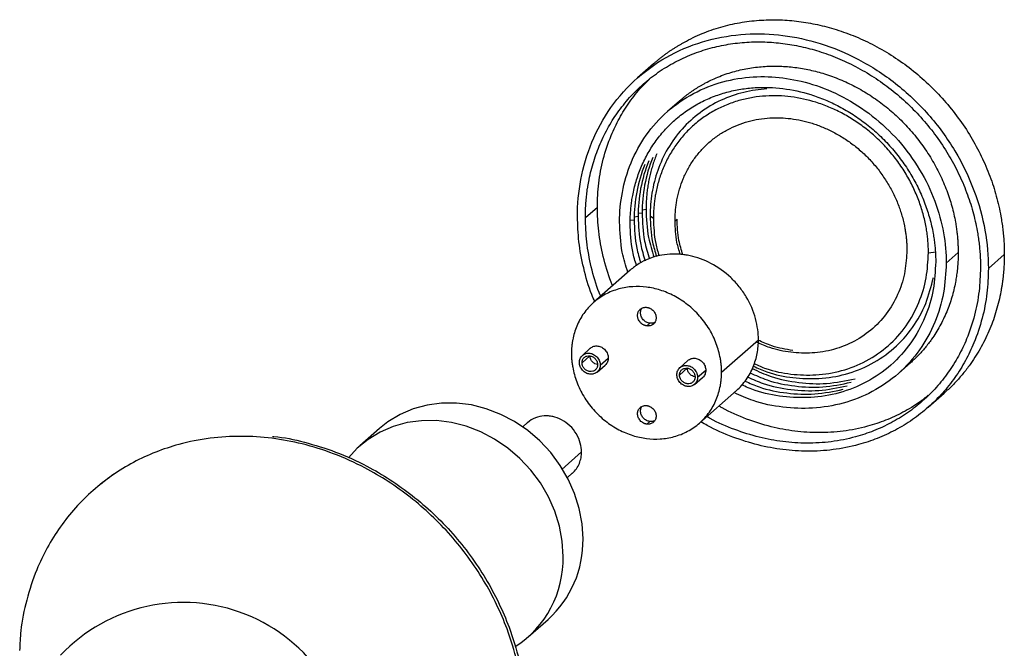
# Paper-space layout '_Dimétrica' of a CAD drawing. Header units: millimetres. Extents: x -2973 to -2597, y -293 to 49.
# Tile 3 of 3: x -2772 to -2597, y -62 to 49. Entities that reach past the tile are written whole.
import ezdxf

# ---------------------------------------------------------------- set-up
doc = ezdxf.new("R2010")
doc.units = ezdxf.units.MM

psp = doc.layouts.new('_Dimétrica')

# ---------------------------------------------------------------- linework, layer by layer
at = {"color": 7, "linetype": 'Continuous', "lineweight": 25}
for p, q in [((-2659.46, 41.45), (-2662.3, 38.96)), ((-2654.88, 34.83), (-2657, 32.96)), ((-2671.58, 14.13), (-2669.45, 16)), ((-2660.07, 14.47), (-2659.49, 14.04)), ((-2655.65, 13.56), (-2655.3, 13.87)), ((-2610.66, 7.89), (-2609.37, 8.08)), ((-2607.5, 6.05), (-2605.38, 7.93)), ((-2600.02, 5.11), (-2597.19, 7.61)), ((-2663.6, 4.81), (-2670.14, -0.97)), ((-2660.13, -4.63), (-2660.66, -5.1)), ((-2647.39, -13.33), (-2640.85, -7.56)), ((-2672.16, -11.63), (-2670.77, -10.39)), ((-2670.71, -9.08), (-2672.11, -10.35)), ((-2669.5, -13.3), (-2668.06, -12.08)), ((-2668.94, -12.04), (-2667.5, -10.8)), ((-2653.4, -11.26), (-2654.8, -12.53)), ((-2616, -13.54), (-2613.87, -11.67)), ((-2654.86, -13.82), (-2653.46, -12.57)), ((-2651.64, -14.22), (-2650.19, -12.98)), ((-2652.2, -15.48), (-2650.76, -14.26)), ((-2651.29, -22.34), (-2644.75, -16.57)), ((-2610.7, -19.54), (-2607.87, -17.05)), ((-2681.83, -22.27), (-2682.69, -23.03)), ((-2660.13, -22.08), (-2660.66, -22.54)), ((-2708.1, -23.29), (-2711.64, -26.41)), ((-2674.76, -32.03), (-2673.9, -31.27)), ((-2758.63, -34), (-2758.98, -34.31)), ((-2681.73, -60.33), (-2678.19, -57.21))]:
    psp.add_line(p, q, dxfattribs=at)
at = {"color": 8, "linetype": 'Continuous', "lineweight": 25}
for p, q in [((-2662.87, 14.27), (-2662.21, 14.37)), ((-2662.16, 14.9), (-2661.5, 15)), ((-2661.46, 15.52), (-2660.8, 15.62)), ((-2663.58, 13.65), (-2662.92, 13.75)), ((-2675.76, -30.58), (-2672.25, -27.48))]:
    psp.add_line(p, q, dxfattribs=at)
at = {"color": 7, "linetype": 'Continuous', "lineweight": 25, "flags": 128}
for points in [[(-2671.99, -42.92), (-2672.16, -40.22), (-2672.66, -37.53), (-2673.48, -34.88), (-2674.61, -32.32), (-2676.03, -29.88), (-2677.73, -27.6), (-2679.66, -25.52), (-2681.81, -23.68), (-2684.14, -22.1), (-2686.61, -20.8), (-2689.18, -19.81), (-2691.82, -19.14), (-2694.47, -18.81), (-2697.11, -18.81), (-2699.68, -19.15), (-2702.15, -19.83), (-2704.48, -20.82), (-2706.63, -22.13), (-2708.1, -23.29)], [(-2675.53, -46.03), (-2675.7, -43.34), (-2676.19, -40.65), (-2677.02, -38), (-2678.15, -35.43), (-2679.57, -32.99), (-2681.26, -30.72), (-2683.2, -28.64), (-2685.35, -26.8), (-2687.68, -25.21), (-2690.15, -23.92), (-2692.72, -22.93), (-2695.35, -22.26), (-2698.01, -21.92), (-2700.65, -21.93), (-2703.22, -22.27), (-2705.69, -22.94), (-2708.02, -23.94), (-2710.17, -25.24), (-2712.1, -26.83), (-2713.65, -28.51)]]:
    psp.add_lwpolyline(points, dxfattribs=at)
at = {"color": 7, "linetype": 'Continuous', "lineweight": 25}
for centre, radius, start, end in [((-2690.88, -43.22), 18.89, 312.2118, 0.9239), ((-2694.06, -46.46), 18.54, 302.7997, 1.3214), ((-2742.98, -84.2), 30, 0, 136.581)]:
    psp.add_arc(centre, radius, start, end, dxfattribs=at)
for points, knots in [([(-2659.47, 41.45), (-2659.33, 41.57), (-2659.05, 41.81), (-2658.63, 42.16), (-2658.21, 42.51), (-2657.78, 42.84), (-2657.34, 43.17), (-2656.9, 43.49), (-2656.45, 43.8), (-2655.99, 44.1), (-2655.53, 44.39), (-2655.07, 44.68), (-2654.59, 44.96), (-2654.12, 45.23), (-2652.77, 45.96), (-2650.48, 47.03), (-2647.17, 48.13), (-2643.77, 48.87), (-2640.38, 49.25), (-2637.01, 49.29), (-2633.67, 49.02), (-2630.33, 48.45), (-2626.96, 47.55), (-2623.57, 46.32), (-2620.17, 44.73), (-2616.86, 42.79), (-2613.65, 40.5), (-2610.63, 37.89), (-2607.83, 34.99), (-2605.3, 31.85), (-2603.1, 28.53), (-2601.22, 25.06), (-2599.71, 21.53), (-2598.55, 17.96), (-2597.93, 15.19), (-2597.61, 13.24), (-2597.45, 12.11), (-2597.33, 10.98), (-2597.25, 9.86), (-2597.2, 8.73), (-2597.19, 7.98), (-2597.19, 7.61)], [0, 0, 0, 0, 0.0067583, 0.0135072, 0.0202485, 0.0269839, 0.033715, 0.0404436, 0.0471713, 0.0538999, 0.0606311, 0.0673666, 0.0741081, 0.0808573, 0.0876158, 0.130492, 0.173369, 0.2145296, 0.2556911, 0.2945204, 0.3333506, 0.37218, 0.4110101, 0.4521707, 0.4933322, 0.5362083, 0.5790854, 0.6228738, 0.6666633, 0.7104517, 0.7542411, 0.7971172, 0.8399943, 0.8811549, 0.9223164, 0.9352836, 0.9482268, 0.961158, 0.9740891, 0.9870325, 1, 1, 1, 1]), ([(-2672.98, 14.3), (-2672.98, 16.47), (-2672.79, 18.69), (-2671.95, 23.14), (-2671.31, 25.37), (-2669.53, 29.67), (-2668.4, 31.75), (-2665.67, 35.61), (-2664.07, 37.39), (-2660.51, 40.53), (-2658.55, 41.89), (-2654.38, 44.11), (-2652.17, 44.97), (-2647.68, 46.2), (-2645.39, 46.56), (-2640.88, 46.84), (-2638.65, 46.75), (-2634.35, 46.21), (-2632.12, 45.73), (-2627.6, 44.32), (-2625.31, 43.38), (-2620.82, 41.03), (-2618.62, 39.61), (-2614.45, 36.33), (-2612.48, 34.48), (-2608.92, 30.44), (-2607.33, 28.26), (-2604.6, 23.71), (-2603.47, 21.34), (-2601.69, 16.59), (-2601.04, 14.21), (-2600.21, 9.55), (-2600.02, 7.28), (-2600.02, 5.11)], [0, 0, 0, 0, 0.0625, 0.0625, 0.125, 0.125, 0.1875, 0.1875, 0.25, 0.25, 0.3125, 0.3125, 0.375, 0.375, 0.4375, 0.4375, 0.5, 0.5, 0.5625, 0.5625, 0.625, 0.625, 0.6875, 0.6875, 0.75, 0.75, 0.8125, 0.8125, 0.875, 0.875, 0.9375, 0.9375, 1, 1, 1, 1]), ([(-2671.58, 14.13), (-2671.58, 14.32), (-2671.57, 14.72), (-2671.56, 15.3), (-2671.53, 15.89), (-2671.5, 16.47), (-2671.46, 17.05), (-2671.4, 17.63), (-2671.34, 18.2), (-2671.27, 18.78), (-2671.19, 19.35), (-2671.09, 19.92), (-2670.83, 21.4), (-2670.26, 23.75), (-2669.15, 26.9), (-2667.7, 29.93), (-2665.9, 32.81), (-2663.77, 35.48), (-2661.35, 37.88), (-2658.66, 39.99), (-2655.75, 41.76), (-2652.66, 43.19), (-2649.47, 44.25), (-2646.21, 44.96), (-2642.95, 45.33), (-2639.71, 45.37), (-2636.5, 45.11), (-2633.29, 44.56), (-2630.04, 43.7), (-2626.79, 42.52), (-2623.52, 40.98), (-2620.33, 39.12), (-2617.25, 36.91), (-2614.34, 34.41), (-2611.65, 31.62), (-2609.22, 28.6), (-2607.1, 25.41), (-2605.3, 22.07), (-2603.85, 18.67), (-2602.73, 15.24), (-2602.13, 12.58), (-2601.82, 10.71), (-2601.67, 9.62), (-2601.56, 8.54), (-2601.48, 7.45), (-2601.43, 6.37), (-2601.42, 5.65), (-2601.42, 5.29)], [0, 0, 0, 0, 0.005308, 0.010609, 0.015905, 0.021198, 0.026488, 0.031777, 0.037068, 0.04236, 0.047656, 0.052958, 0.058266, 0.089137, 0.120009, 0.152167, 0.184325, 0.217167, 0.25001, 0.282852, 0.315695, 0.347853, 0.380012, 0.410883, 0.441755, 0.470877, 0.500001, 0.529123, 0.558247, 0.589118, 0.61999, 0.652148, 0.684306, 0.717148, 0.749991, 0.782833, 0.815676, 0.847834, 0.879993, 0.910864, 0.941736, 0.951462, 0.961169, 0.970868, 0.980566, 0.990274, 1, 1, 1, 1]), ([(-2654.88, 34.83), (-2654.75, 34.94), (-2654.49, 35.17), (-2654.1, 35.49), (-2653.7, 35.81), (-2653.29, 36.12), (-2652.87, 36.42), (-2652.45, 36.71), (-2652.02, 37), (-2651.59, 37.27), (-2651.15, 37.54), (-2650.7, 37.79), (-2649.58, 38.4), (-2647.74, 39.26), (-2645.1, 40.14), (-2642.4, 40.72), (-2639.71, 41.02), (-2637.03, 41.06), (-2634.38, 40.85), (-2631.72, 40.39), (-2629.04, 39.68), (-2626.35, 38.7), (-2623.65, 37.43), (-2621.01, 35.89), (-2618.46, 34.07), (-2616.06, 32), (-2613.84, 29.69), (-2611.83, 27.2), (-2610.08, 24.56), (-2608.58, 21.8), (-2607.39, 18.99), (-2606.46, 16.15), (-2605.97, 13.96), (-2605.71, 12.41), (-2605.59, 11.51), (-2605.5, 10.61), (-2605.43, 9.71), (-2605.39, 8.82), (-2605.38, 8.22), (-2605.38, 7.93)], [0, 0, 0, 0, 0.007986, 0.015959, 0.023923, 0.031879, 0.039832, 0.047783, 0.055735, 0.063692, 0.071656, 0.079629, 0.087616, 0.130492, 0.173369, 0.214529, 0.255691, 0.29452, 0.33335, 0.37218, 0.41101, 0.45217, 0.493332, 0.536208, 0.579085, 0.622874, 0.666663, 0.710451, 0.754241, 0.797117, 0.839994, 0.881155, 0.922316, 0.935284, 0.948227, 0.961158, 0.974089, 0.987032, 1, 1, 1, 1]), ([(-2669.45, 16), (-2669.41, 17.41), (-2669.3, 20.31), (-2668.47, 24.58), (-2667.19, 28.43), (-2665.58, 31.8), (-2663.77, 34.67), (-2661.97, 37), (-2660.67, 38.24), (-2660.19, 38.71)], [0, 0, 0, 0, 0.162473, 0.3319881, 0.5075913, 0.6426038, 0.7797481, 0.9183513, 1, 1, 1, 1]), ([(-2665.5, 13.36), (-2665.5, 15.08), (-2665.34, 16.85), (-2664.68, 20.39), (-2664.17, 22.15), (-2662.75, 25.57), (-2661.85, 27.23), (-2659.69, 30.29), (-2658.42, 31.71), (-2655.59, 34.21), (-2654.02, 35.29), (-2650.71, 37.05), (-2648.96, 37.74), (-2645.39, 38.72), (-2643.57, 39), (-2639.98, 39.22), (-2638.21, 39.15), (-2634.79, 38.72), (-2633.02, 38.34), (-2629.43, 37.22), (-2627.61, 36.48), (-2624.04, 34.6), (-2622.29, 33.47), (-2618.97, 30.87), (-2617.41, 29.4), (-2614.58, 26.19), (-2613.31, 24.45), (-2611.14, 20.84), (-2610.24, 18.96), (-2608.83, 15.18), (-2608.32, 13.29), (-2607.65, 9.58), (-2607.5, 7.78), (-2607.5, 6.05)], [0, 0, 0, 0, 0.0625, 0.0625, 0.125, 0.125, 0.1875, 0.1875, 0.25, 0.25, 0.3125, 0.3125, 0.375, 0.375, 0.4375, 0.4375, 0.5, 0.5, 0.5625, 0.5625, 0.625, 0.625, 0.6875, 0.6875, 0.75, 0.75, 0.8125, 0.8125, 0.875, 0.875, 0.9375, 0.9375, 1, 1, 1, 1]), ([(-2663.63, 13.13), (-2663.62, 13.29), (-2663.62, 13.63), (-2663.61, 14.13), (-2663.59, 14.62), (-2663.55, 15.12), (-2663.51, 15.61), (-2663.46, 16.1), (-2663.4, 16.59), (-2663.34, 17.08), (-2663.26, 17.56), (-2663.05, 18.73), (-2662.61, 20.57), (-2661.75, 23), (-2660.63, 25.35), (-2659.23, 27.58), (-2657.59, 29.64), (-2655.71, 31.5), (-2653.63, 33.13), (-2651.38, 34.5), (-2649, 35.6), (-2646.53, 36.42), (-2644.01, 36.97), (-2640.69, 37.34), (-2636.5, 37.2), (-2632.31, 36.29), (-2628.99, 35.08), (-2626.46, 33.89), (-2624, 32.45), (-2621.61, 30.75), (-2619.36, 28.81), (-2617.28, 26.65), (-2615.4, 24.32), (-2613.76, 21.85), (-2612.37, 19.27), (-2611.25, 16.64), (-2610.39, 13.99), (-2609.91, 11.88), (-2609.65, 10.31), (-2609.53, 9.31), (-2609.44, 8.3), (-2609.38, 7.29), (-2609.37, 6.62), (-2609.37, 6.29)], [0, 0, 0, 0, 0.005839, 0.01167, 0.017495, 0.023317, 0.029136, 0.034956, 0.040777, 0.046602, 0.052434, 0.058273, 0.089148, 0.120023, 0.152185, 0.184348, 0.217194, 0.250041, 0.282887, 0.315734, 0.347896, 0.380058, 0.410933, 0.441809, 0.500001, 0.558193, 0.589068, 0.619944, 0.652106, 0.684268, 0.717114, 0.749961, 0.782808, 0.815655, 0.847816, 0.879979, 0.910854, 0.94173, 0.953399, 0.965045, 0.976684, 0.98833, 1, 1, 1, 1]), ([(-2639.33, 36.98), (-2640.7, 36.9), (-2642.09, 36.7), (-2644.83, 36.03), (-2646.19, 35.56), (-2648.79, 34.36), (-2650.04, 33.62), (-2652.36, 31.91), (-2653.44, 30.94), (-2655.36, 28.79), (-2656.21, 27.62), (-2657.66, 25.15), (-2658.25, 23.85), (-2659.19, 21.2), (-2659.53, 19.84), (-2659.97, 17.14), (-2660.07, 15.79), (-2660.07, 14.47)], [0, 0, 0, 0, 0.125, 0.125, 0.25, 0.25, 0.375, 0.375, 0.5, 0.5, 0.625, 0.625, 0.75, 0.75, 0.875, 0.875, 1, 1, 1, 1]), ([(-2610.66, 7.89), (-2610.66, 8.06), (-2610.66, 8.39), (-2610.68, 8.89), (-2610.7, 9.4), (-2610.74, 9.9), (-2610.78, 10.4), (-2610.84, 10.91), (-2610.9, 11.41), (-2610.98, 11.92), (-2611.17, 13.05), (-2611.57, 14.82), (-2612.35, 17.21), (-2613.36, 19.57), (-2614.61, 21.89), (-2616.09, 24.12), (-2617.78, 26.22), (-2619.65, 28.16), (-2621.67, 29.9), (-2623.82, 31.44), (-2626.04, 32.73), (-2628.31, 33.8), (-2631.3, 34.89), (-2635.07, 35.71), (-2638.84, 35.84), (-2641.83, 35.5), (-2644.1, 35.01), (-2646.32, 34.27), (-2648.47, 33.28), (-2650.49, 32.04), (-2652.37, 30.58), (-2654.06, 28.9), (-2655.53, 27.05), (-2656.79, 25.04), (-2657.8, 22.93), (-2658.57, 20.74), (-2659, 18.95), (-2659.23, 17.6), (-2659.34, 16.72), (-2659.43, 15.84), (-2659.48, 14.94), (-2659.48, 14.34), (-2659.49, 14.04)], [0, 0, 0, 0, 0.0064872, 0.012965, 0.0194361, 0.0259032, 0.032369, 0.0388361, 0.0453073, 0.0517853, 0.0582726, 0.0891474, 0.1200233, 0.152185, 0.1843477, 0.2171937, 0.2500408, 0.2828868, 0.3157339, 0.3478956, 0.3800584, 0.4109332, 0.4418091, 0.5000011, 0.5581932, 0.589068, 0.6199439, 0.6521056, 0.6842683, 0.7171143, 0.7499614, 0.7828074, 0.8156545, 0.8478162, 0.879979, 0.9108538, 0.9417296, 0.9533992, 0.9650454, 0.9766838, 0.9883301, 1, 1, 1, 1]), ([(-2655.65, 13.56), (-2655.65, 13.7), (-2655.65, 13.98), (-2655.63, 14.4), (-2655.61, 14.82), (-2655.58, 15.24), (-2655.55, 15.65), (-2655.5, 16.06), (-2655.44, 16.47), (-2655.38, 16.88), (-2655.22, 17.8), (-2654.88, 19.2), (-2654.23, 21.05), (-2653.38, 22.83), (-2652.32, 24.52), (-2651.07, 26.08), (-2649.65, 27.5), (-2648.07, 28.73), (-2646.36, 29.77), (-2644.55, 30.61), (-2642.68, 31.23), (-2640.77, 31.65), (-2638.25, 31.93), (-2635.07, 31.82), (-2631.89, 31.13), (-2629.38, 30.21), (-2627.46, 29.31), (-2625.59, 28.22), (-2623.78, 26.93), (-2622.07, 25.46), (-2620.49, 23.82), (-2619.07, 22.05), (-2617.83, 20.18), (-2616.77, 18.22), (-2615.92, 16.23), (-2615.26, 14.21), (-2614.9, 12.61), (-2614.71, 11.43), (-2614.61, 10.66), (-2614.54, 9.9), (-2614.5, 9.13), (-2614.49, 8.63), (-2614.49, 8.37)], [0, 0, 0, 0, 0.006487, 0.012965, 0.019436, 0.025903, 0.032369, 0.038836, 0.045307, 0.051785, 0.058273, 0.089147, 0.120023, 0.152185, 0.184348, 0.217194, 0.250041, 0.282887, 0.315734, 0.347896, 0.380058, 0.410933, 0.441809, 0.500001, 0.558193, 0.589068, 0.619944, 0.652105, 0.684268, 0.717114, 0.749961, 0.782807, 0.815655, 0.847816, 0.879979, 0.910854, 0.94173, 0.953399, 0.965045, 0.976684, 0.98833, 1, 1, 1, 1]), ([(-2659.6, 24.82), (-2660.26, 23.22), (-2660.74, 21.57), (-2661.36, 18.26), (-2661.5, 16.61), (-2661.5, 15)], [0, 0, 0, 0, 0.5, 0.5, 1, 1, 1, 1]), ([(-2658.89, 25.44), (-2658.96, 25.29), (-2659.08, 24.97), (-2659.26, 24.5), (-2659.43, 24.02), (-2659.59, 23.53), (-2659.74, 23.04), (-2659.88, 22.55), (-2660.01, 22.05), (-2660.13, 21.55), (-2660.24, 21.05), (-2660.38, 20.39), (-2660.51, 19.57), (-2660.64, 18.6), (-2660.73, 17.61), (-2660.79, 16.62), (-2660.79, 15.95), (-2660.8, 15.62)], [0, 0, 0, 0, 0.051574, 0.103071, 0.15451, 0.205911, 0.257292, 0.308674, 0.360076, 0.411516, 0.463016, 0.514593, 0.611803, 0.708819, 0.80577, 0.902787, 1, 1, 1, 1]), ([(-2661.01, 23.57), (-2661.67, 21.97), (-2662.15, 20.32), (-2662.78, 17.01), (-2662.92, 15.36), (-2662.92, 13.75)], [0, 0, 0, 0, 0.5, 0.5, 1, 1, 1, 1]), ([(-2660.31, 24.2), (-2660.97, 22.6), (-2661.45, 20.94), (-2662.07, 17.64), (-2662.21, 15.98), (-2662.21, 14.37)], [0, 0, 0, 0, 0.5, 0.5, 1, 1, 1, 1]), ([(-2666.73, 2.05), (-2666.82, 2.26), (-2667.55, 3.94), (-2668.44, 7.18), (-2669.31, 11.65), (-2669.41, 14.57), (-2669.45, 16)], [0, 0, 0, 0, 0.04643, 0.3763212, 0.6947753, 1, 1, 1, 1]), ([(-2669.9, -0.75), (-2670.08, -0.35), (-2670.93, 1.58), (-2671.93, 5.13), (-2672.83, 9.78), (-2672.93, 12.82), (-2672.98, 14.3)], [0, 0, 0, 0, 0.082669, 0.400023, 0.706375, 1, 1, 1, 1]), ([(-2668.85, 0.18), (-2668.94, 0.39), (-2669.67, 2.07), (-2670.57, 5.31), (-2671.43, 9.78), (-2671.53, 12.7), (-2671.58, 14.13)], [0, 0, 0, 0, 0.04643, 0.3763212, 0.6947753, 1, 1, 1, 1]), ([(-2662.21, 14.37), (-2662.16, 12.69), (-2662.07, 10.04), (-2661.26, 7.43), (-2660.97, 6.48)], [0, 0, 0, 0, 0.634811, 1, 1, 1, 1]), ([(-2661.5, 15), (-2661.45, 13.31), (-2661.35, 10.56), (-2660.51, 7.85), (-2660.18, 6.79)], [0, 0, 0, 0, 0.610675, 1, 1, 1, 1]), ([(-2660.8, 15.62), (-2660.74, 13.94), (-2660.63, 11.08), (-2659.75, 8.26), (-2659.39, 7.11)], [0, 0, 0, 0, 0.588306, 1, 1, 1, 1]), ([(-2660.07, 14.47), (-2660.02, 12.9), (-2659.94, 10.47), (-2659.21, 8.09), (-2658.95, 7.25)], [0, 0, 0, 0, 0.64838, 1, 1, 1, 1]), ([(-2659.49, 14.04), (-2659.44, 12.53), (-2659.38, 10.27), (-2658.7, 8.05), (-2658.48, 7.33)], [0, 0, 0, 0, 0.671811, 1, 1, 1, 1]), ([(-2664.03, 4.43), (-2664.4, 5.61), (-2665.33, 8.56), (-2665.43, 11.56), (-2665.5, 13.36)], [0, 0, 0, 0, 0.400832, 1, 1, 1, 1]), ([(-2662.48, 5.58), (-2662.74, 6.42), (-2663.5, 8.91), (-2663.58, 11.44), (-2663.63, 13.13)], [0, 0, 0, 0, 0.335559, 1, 1, 1, 1]), ([(-2662.92, 13.75), (-2662.87, 12.07), (-2662.79, 9.49), (-2662.01, 6.97), (-2661.74, 6.09)], [0, 0, 0, 0, 0.654619, 1, 1, 1, 1]), ([(-2654.71, 7.57), (-2654.93, 8.29), (-2655.55, 10.27), (-2655.61, 12.28), (-2655.65, 13.56)], [0, 0, 0, 0, 0.365292, 1, 1, 1, 1]), ([(-2654.27, 7.55), (-2654.53, 8.39), (-2655.18, 10.47), (-2655.25, 12.59), (-2655.3, 13.87)], [0, 0, 0, 0, 0.398351, 1, 1, 1, 1]), ([(-2640.85, -7.56), (-2640.85, -6.37), (-2641.01, -5.1), (-2641.72, -2.5), (-2642.27, -1.18), (-2643.39, 0.69), (-2643.81, 1.29), (-2644.74, 2.44), (-2645.24, 2.98), (-2646.84, 4.5), (-2648.04, 5.34), (-2650.5, 6.64), (-2651.76, 7.08), (-2653.28, 7.41), (-2653.58, 7.47), (-2654.18, 7.56), (-2654.47, 7.59), (-2655.37, 7.66), (-2655.98, 7.67), (-2657.84, 7.56), (-2659.1, 7.3), (-2660.9, 6.59), (-2661.48, 6.3), (-2662.59, 5.62), (-2663.11, 5.23), (-2663.6, 4.8)], [0, 0, 0, 0, 0.125, 0.125, 0.25, 0.25, 0.3125, 0.3125, 0.375, 0.375, 0.5, 0.5, 0.625, 0.625, 0.65625, 0.65625, 0.6875, 0.6875, 0.75, 0.75, 0.875, 0.875, 0.9375, 0.9375, 1, 1, 1, 1]), ([(-2641.61, -11.8), (-2640.91, -12.11), (-2638.8, -13.05), (-2635.06, -13.75), (-2630.52, -13.94), (-2625.96, -13.18), (-2621.59, -11.45), (-2617.69, -8.75), (-2614.51, -5.21), (-2612.26, -1.09), (-2610.9, 3.33), (-2610.74, 6.4), (-2610.66, 7.89)], [0, 0, 0, 0, 0.048507, 0.147802, 0.247096, 0.352339, 0.461957, 0.573901, 0.685845, 0.795463, 0.900705, 1, 1, 1, 1]), ([(-2614.49, 8.37), (-2614.56, 7.12), (-2614.7, 4.53), (-2615.84, 0.81), (-2617.74, -2.67), (-2620.42, -5.65), (-2623.71, -7.93), (-2627.39, -9.39), (-2631.23, -10.03), (-2635.07, -9.87), (-2638.39, -9.23), (-2640.33, -8.35), (-2641.08, -8.02)], [0, 0, 0, 0, 0.097949, 0.201764, 0.309896, 0.420322, 0.530749, 0.63888, 0.742696, 0.840645, 0.938593, 1, 1, 1, 1]), ([(-2605.38, 7.93), (-2605.38, 7.75), (-2605.38, 7.39), (-2605.4, 6.86), (-2605.42, 6.33), (-2605.45, 5.8), (-2605.5, 5.27), (-2605.55, 4.75), (-2605.61, 4.22), (-2605.69, 3.7), (-2605.77, 3.18), (-2605.99, 1.93), (-2606.46, -0.03), (-2607.39, -2.63), (-2608.58, -5.14), (-2609.74, -6.98), (-2610.66, -8.24), (-2611.25, -8.98), (-2611.86, -9.69), (-2612.51, -10.38), (-2613.17, -11.04), (-2613.64, -11.46), (-2613.87, -11.67)], [0, 0, 0, 0, 0.0233495, 0.0466678, 0.0699627, 0.093242, 0.1165136, 0.1397852, 0.1630647, 0.1863599, 0.2096787, 0.2330287, 0.3564954, 0.4799654, 0.608578, 0.7371941, 0.7810807, 0.8248638, 0.8685952, 0.9123271, 0.9561114, 1, 1, 1, 1]), ([(-2597.19, 7.61), (-2597.19, 7.4), (-2597.19, 6.99), (-2597.21, 6.38), (-2597.23, 5.78), (-2597.27, 5.17), (-2597.31, 4.57), (-2597.37, 3.97), (-2597.43, 3.37), (-2597.51, 2.77), (-2597.59, 2.17), (-2597.69, 1.58), (-2597.97, 0.04), (-2598.55, -2.4), (-2599.71, -5.68), (-2601.22, -8.83), (-2602.64, -11.1), (-2603.73, -12.59), (-2604.36, -13.39), (-2605.01, -14.17), (-2605.69, -14.93), (-2606.39, -15.66), (-2607.12, -16.37), (-2607.62, -16.82), (-2607.87, -17.05)], [0, 0, 0, 0, 0.021228, 0.04243, 0.063611, 0.084778, 0.105936, 0.127091, 0.148249, 0.169416, 0.190597, 0.2118, 0.233028, 0.356495, 0.479964, 0.608576, 0.737192, 0.774817, 0.812361, 0.849855, 0.887334, 0.924829, 0.962373, 1, 1, 1, 1]), ([(-2601.42, 5.29), (-2601.47, 3.87), (-2601.57, 0.98), (-2602.41, -3.29), (-2603.68, -7.14), (-2605.29, -10.51), (-2607.09, -13.39), (-2609.22, -16.06), (-2611.65, -18.47), (-2614.34, -20.58), (-2617.26, -22.35), (-2620.34, -23.78), (-2623.89, -24.96), (-2627.86, -25.75), (-2632.2, -26.01), (-2636.5, -25.73), (-2640.79, -24.94), (-2645.12, -23.55), (-2648.22, -22.25), (-2649.8, -21.31), (-2650, -21.2)], [0, 0, 0, 0, 0.061364, 0.125387, 0.19171, 0.242703, 0.2945, 0.346849, 0.399478, 0.452106, 0.504455, 0.556252, 0.607245, 0.673568, 0.737591, 0.798955, 0.860319, 0.924343, 0.990665, 1, 1, 1, 1]), ([(-2607.5, 6.05), (-2607.59, 4.28), (-2607.79, 0.64), (-2609.4, -4.61), (-2612.08, -9.51), (-2615.85, -13.71), (-2620.48, -16.92), (-2625.68, -18.98), (-2631.09, -19.87), (-2636.49, -19.66), (-2641.24, -18.73), (-2644.05, -17.46), (-2645.18, -16.95)], [0, 0, 0, 0, 0.0975468, 0.2009366, 0.3086247, 0.4185981, 0.5285715, 0.6362596, 0.7396494, 0.8371962, 0.934743, 1, 1, 1, 1]), ([(-2609.37, 6.29), (-2609.46, 4.63), (-2609.64, 1.22), (-2611.15, -3.68), (-2613.65, -8.27), (-2617.18, -12.2), (-2621.52, -15.2), (-2626.38, -17.13), (-2631.44, -17.96), (-2636.49, -17.76), (-2640.67, -16.97), (-2643.04, -15.91), (-2643.84, -15.55)], [0, 0, 0, 0, 0.099132, 0.204203, 0.313641, 0.425402, 0.537163, 0.646601, 0.751671, 0.850804, 0.949936, 1, 1, 1, 1]), ([(-2600.02, 5.11), (-2600.07, 3.64), (-2600.17, 0.63), (-2601.04, -3.81), (-2602.37, -7.81), (-2604.05, -11.31), (-2605.92, -14.31), (-2608.13, -17.09), (-2610.66, -19.59), (-2613.46, -21.79), (-2616.49, -23.64), (-2619.7, -25.12), (-2623.38, -26.34), (-2627.52, -27.17), (-2632.03, -27.44), (-2636.5, -27.15), (-2640.97, -26.32), (-2645.47, -24.88), (-2648.87, -23.43), (-2650.68, -22.35), (-2651.05, -22.13)], [0, 0, 0, 0, 0.06088, 0.124399, 0.1902, 0.24079, 0.29218, 0.344116, 0.39633, 0.448544, 0.50048, 0.551869, 0.60246, 0.66826, 0.731779, 0.79266, 0.85354, 0.917059, 0.982859, 1, 1, 1, 1]), ([(-2647.39, -13.33), (-2647.39, -13.21), (-2647.39, -12.98), (-2647.4, -12.63), (-2647.43, -12.27), (-2647.46, -11.92), (-2647.5, -11.57), (-2647.55, -11.21), (-2647.66, -10.54), (-2647.89, -9.55), (-2648.31, -8.24), (-2648.86, -6.95), (-2649.78, -5.26), (-2651.23, -3.28), (-2653.36, -1.27), (-2655.75, 0.28), (-2658.23, 1.32), (-2660.72, 1.86), (-2663.21, 1.94), (-2665.69, 1.54), (-2668.08, 0.59), (-2670.21, -0.89), (-2671.66, -2.5), (-2672.57, -3.97), (-2673.12, -5.12), (-2673.55, -6.32), (-2673.79, -7.33), (-2673.93, -8.15), (-2674, -8.75), (-2674.04, -9.36), (-2674.04, -9.77), (-2674.05, -9.97)], [0, 0, 0, 0, 0.008344, 0.016674, 0.024996, 0.033314, 0.041636, 0.049966, 0.058311, 0.089206, 0.120102, 0.152285, 0.18447, 0.250119, 0.315767, 0.380052, 0.441771, 0.500002, 0.558232, 0.619951, 0.684236, 0.749885, 0.815534, 0.847716, 0.879901, 0.910796, 0.941693, 0.956284, 0.970846, 0.985408, 1, 1, 1, 1]), ([(-2641.74, -12.26), (-2640.95, -12.62), (-2638.67, -13.64), (-2634.71, -14.39), (-2629.99, -14.58), (-2625.26, -13.8), (-2620.72, -12), (-2616.66, -9.19), (-2613.38, -5.52), (-2610.97, -1.25), (-2610.18, 1.93), (-2609.79, 3.49)], [0, 0, 0, 0, 0.059432, 0.169023, 0.278615, 0.39477, 0.515755, 0.639307, 0.76286, 0.883844, 1, 1, 1, 1]), ([(-2660.66, -5.1), (-2660.7, -5.1), (-2660.78, -5.08), (-2660.91, -5.05), (-2661.03, -5.02), (-2661.15, -4.97), (-2661.33, -4.88), (-2661.57, -4.73), (-2661.83, -4.48), (-2662.04, -4.19), (-2662.19, -3.88), (-2662.28, -3.56), (-2662.31, -3.24), (-2662.28, -2.94), (-2662.19, -2.64), (-2662.04, -2.37), (-2661.83, -2.13), (-2661.57, -1.95), (-2661.3, -1.85), (-2661.07, -1.8), (-2660.87, -1.78), (-2660.73, -1.8), (-2660.66, -1.8)], [0, 0, 0, 0, 0.024161, 0.048115, 0.072002, 0.095959, 0.120124, 0.185098, 0.250087, 0.315061, 0.380051, 0.440031, 0.500025, 0.560005, 0.619999, 0.684973, 0.749963, 0.814937, 0.879927, 0.920054, 0.959865, 1, 1, 1, 1]), ([(-2660.13, -4.63), (-2660.34, -4.59), (-2660.65, -4.51), (-2661.03, -4.26), (-2661.3, -4.01), (-2661.51, -3.72), (-2661.71, -3.31), (-2661.8, -2.77), (-2661.71, -2.27), (-2661.57, -2.02), (-2661.52, -1.94)], [0, 0, 0, 0, 0.1770927, 0.2724249, 0.3697801, 0.4671353, 0.5624674, 0.7395601, 0.9166529, 1, 1, 1, 1]), ([(-2660.66, -1.8), (-2660.62, -1.81), (-2660.54, -1.82), (-2660.41, -1.85), (-2660.29, -1.89), (-2660.17, -1.94), (-2659.99, -2.02), (-2659.75, -2.18), (-2659.49, -2.42), (-2659.28, -2.71), (-2659.13, -3.03), (-2659.04, -3.34), (-2659.01, -3.66), (-2659.04, -3.97), (-2659.13, -4.26), (-2659.28, -4.54), (-2659.49, -4.77), (-2659.75, -4.96), (-2660.02, -5.06), (-2660.25, -5.11), (-2660.45, -5.12), (-2660.59, -5.11), (-2660.66, -5.1)], [0, 0, 0, 0, 0.024161, 0.048115, 0.072002, 0.095959, 0.120124, 0.185098, 0.250087, 0.315061, 0.380051, 0.440031, 0.500025, 0.560005, 0.619999, 0.684973, 0.749963, 0.814937, 0.879927, 0.920054, 0.959865, 1, 1, 1, 1]), ([(-2659.27, -4.49), (-2659.35, -4.53), (-2659.62, -4.65), (-2659.92, -4.64), (-2660.13, -4.63)], [0, 0, 0, 0, 0.320024, 1, 1, 1, 1]), ([(-2670.71, -9.08), (-2670.7, -9.07), (-2670.62, -8.98), (-2670.4, -8.85), (-2669.97, -8.67), (-2669.37, -8.63), (-2668.77, -8.82), (-2668.34, -9.1), (-2668.04, -9.39), (-2667.8, -9.72), (-2667.56, -10.19), (-2667.52, -10.56), (-2667.5, -10.8)], [0, 0, 0, 0, 0.005915, 0.093155, 0.178583, 0.337276, 0.49597, 0.581398, 0.668638, 0.755879, 0.841306, 1, 1, 1, 1]), ([(-2644.75, -16.57), (-2644.1, -16), (-2643.52, -15.35), (-2642.52, -13.94), (-2642.11, -13.18), (-2641.46, -11.6), (-2641.22, -10.79), (-2640.92, -9.17), (-2640.85, -8.35), (-2640.85, -7.56)], [0, 0, 0, 0, 0.25, 0.25, 0.5, 0.5, 0.75, 0.75, 1, 1, 1, 1]), ([(-2634.72, -9.46), (-2635.98, -9.26), (-2638.09, -8.92), (-2640.1, -8), (-2640.9, -7.63)], [0, 0, 0, 0, 0.59684, 1, 1, 1, 1]), ([(-2674.05, -9.97), (-2674.05, -10.09), (-2674.04, -10.32), (-2674.03, -10.68), (-2674.01, -11.03), (-2673.98, -11.38), (-2673.94, -11.74), (-2673.89, -12.09), (-2673.77, -12.76), (-2673.55, -13.75), (-2673.12, -15.06), (-2672.57, -16.35), (-2671.66, -18.04), (-2670.21, -20.02), (-2668.08, -22.04), (-2665.69, -23.59), (-2663.21, -24.62), (-2660.72, -25.16), (-2658.23, -25.25), (-2655.75, -24.84), (-2653.36, -23.89), (-2651.23, -22.42), (-2649.78, -20.8), (-2648.86, -19.34), (-2648.31, -18.18), (-2647.89, -16.99), (-2647.64, -15.97), (-2647.51, -15.15), (-2647.44, -14.55), (-2647.4, -13.94), (-2647.39, -13.54), (-2647.39, -13.33)], [0, 0, 0, 0, 0.0083441, 0.0166741, 0.0249956, 0.0333143, 0.0416359, 0.0499661, 0.0583107, 0.0892057, 0.1201025, 0.1522851, 0.1844697, 0.2501186, 0.3157675, 0.3800521, 0.4417709, 0.5000017, 0.5582325, 0.6199513, 0.6842359, 0.7498848, 0.8155337, 0.8477163, 0.8799009, 0.9107958, 0.9416927, 0.9562845, 0.9708459, 0.9854075, 1, 1, 1, 1]), ([(-2672.63, -11.58), (-2672.63, -11.36), (-2672.59, -11.13), (-2672.41, -10.69), (-2672.27, -10.49), (-2671.91, -10.17), (-2671.69, -10.06), (-2671.24, -9.93), (-2671, -9.92), (-2670.57, -9.98), (-2670.33, -10.05), (-2669.88, -10.29), (-2669.66, -10.46), (-2669.3, -10.86), (-2669.16, -11.1), (-2668.98, -11.58), (-2668.94, -11.82), (-2668.94, -12.04)], [0, 0, 0, 0, 0.125, 0.125, 0.25, 0.25, 0.375, 0.375, 0.5, 0.5, 0.625, 0.625, 0.75, 0.75, 0.875, 0.875, 1, 1, 1, 1]), ([(-2672.16, -11.63), (-2672.16, -11.6), (-2672.16, -11.53), (-2672.15, -11.43), (-2672.13, -11.33), (-2672.1, -11.23), (-2672.05, -11.08), (-2671.95, -10.89), (-2671.77, -10.7), (-2671.55, -10.54), (-2671.23, -10.42), (-2670.78, -10.39), (-2670.34, -10.53), (-2670.02, -10.73), (-2669.8, -10.94), (-2669.62, -11.19), (-2669.51, -11.42), (-2669.45, -11.63), (-2669.41, -11.81), (-2669.41, -11.92), (-2669.41, -11.98)], [0, 0, 0, 0, 0.024186, 0.048167, 0.072079, 0.096062, 0.120254, 0.185297, 0.250359, 0.315402, 0.380463, 0.500025, 0.619587, 0.68463, 0.749692, 0.814734, 0.879796, 0.919967, 0.959821, 1, 1, 1, 1]), ([(-2669.41, -11.96), (-2669.57, -11.92), (-2669.83, -11.86), (-2670.14, -11.65), (-2670.37, -11.44), (-2670.55, -11.19), (-2670.72, -10.84), (-2670.75, -10.56), (-2670.77, -10.39)], [0, 0, 0, 0, 0.224891, 0.356264, 0.490424, 0.624585, 0.755957, 1, 1, 1, 1]), ([(-2668.94, -12.04), (-2668.94, -12.26), (-2668.98, -12.49), (-2669.16, -12.93), (-2669.3, -13.13), (-2669.66, -13.44), (-2669.88, -13.56), (-2670.33, -13.68), (-2670.57, -13.69), (-2671, -13.64), (-2671.24, -13.57), (-2671.69, -13.33), (-2671.91, -13.16), (-2672.27, -12.75), (-2672.41, -12.52), (-2672.59, -12.04), (-2672.63, -11.8), (-2672.63, -11.58)], [0, 0, 0, 0, 0.125, 0.125, 0.25, 0.25, 0.375, 0.375, 0.5, 0.5, 0.625, 0.625, 0.75, 0.75, 0.875, 0.875, 1, 1, 1, 1]), ([(-2669.41, -11.98), (-2669.41, -12.02), (-2669.41, -12.09), (-2669.42, -12.19), (-2669.44, -12.29), (-2669.47, -12.39), (-2669.52, -12.54), (-2669.62, -12.72), (-2669.8, -12.92), (-2670.02, -13.07), (-2670.34, -13.2), (-2670.78, -13.23), (-2671.23, -13.09), (-2671.55, -12.88), (-2671.77, -12.67), (-2671.95, -12.43), (-2672.06, -12.2), (-2672.12, -11.99), (-2672.16, -11.81), (-2672.16, -11.69), (-2672.16, -11.63)], [0, 0, 0, 0, 0.024186, 0.048167, 0.072079, 0.096062, 0.120254, 0.185297, 0.250359, 0.315402, 0.380463, 0.500025, 0.619587, 0.68463, 0.749692, 0.814734, 0.879796, 0.919967, 0.959821, 1, 1, 1, 1]), ([(-2667.5, -10.8), (-2667.52, -11.03), (-2667.56, -11.39), (-2667.8, -11.8), (-2667.95, -12), (-2668.06, -12.07), (-2668.07, -12.08)], [0, 0, 0, 0, 0.470515, 0.723802, 0.982463, 1, 1, 1, 1]), ([(-2655.32, -13.76), (-2655.32, -13.54), (-2655.28, -13.31), (-2655.1, -12.87), (-2654.96, -12.67), (-2654.6, -12.35), (-2654.38, -12.24), (-2653.93, -12.11), (-2653.7, -12.1), (-2653.26, -12.16), (-2653.03, -12.23), (-2652.57, -12.47), (-2652.36, -12.64), (-2652, -13.04), (-2651.86, -13.28), (-2651.68, -13.76), (-2651.64, -14), (-2651.64, -14.22)], [0, 0, 0, 0, 0.125, 0.125, 0.25, 0.25, 0.375, 0.375, 0.5, 0.5, 0.625, 0.625, 0.75, 0.75, 0.875, 0.875, 1, 1, 1, 1]), ([(-2653.4, -11.26), (-2653.4, -11.25), (-2653.31, -11.16), (-2653.09, -11.03), (-2652.66, -10.85), (-2652.06, -10.81), (-2651.47, -11), (-2651.03, -11.28), (-2650.73, -11.57), (-2650.49, -11.9), (-2650.26, -12.37), (-2650.22, -12.74), (-2650.19, -12.98)], [0, 0, 0, 0, 0.005915, 0.093155, 0.178583, 0.337276, 0.49597, 0.581398, 0.668638, 0.755879, 0.841306, 1, 1, 1, 1]), ([(-2651.64, -14.22), (-2651.64, -14.44), (-2651.68, -14.67), (-2651.86, -15.11), (-2652, -15.31), (-2652.36, -15.62), (-2652.57, -15.74), (-2653.03, -15.86), (-2653.26, -15.87), (-2653.7, -15.82), (-2653.93, -15.75), (-2654.38, -15.51), (-2654.6, -15.34), (-2654.96, -14.93), (-2655.1, -14.7), (-2655.28, -14.22), (-2655.32, -13.98), (-2655.32, -13.76)], [0, 0, 0, 0, 0.125, 0.125, 0.25, 0.25, 0.375, 0.375, 0.5, 0.5, 0.625, 0.625, 0.75, 0.75, 0.875, 0.875, 1, 1, 1, 1]), ([(-2654.86, -13.82), (-2654.86, -13.78), (-2654.86, -13.71), (-2654.84, -13.61), (-2654.82, -13.51), (-2654.8, -13.41), (-2654.74, -13.26), (-2654.64, -13.07), (-2654.46, -12.88), (-2654.24, -12.72), (-2653.92, -12.6), (-2653.48, -12.57), (-2653.04, -12.71), (-2652.72, -12.91), (-2652.5, -13.12), (-2652.32, -13.37), (-2652.21, -13.6), (-2652.14, -13.81), (-2652.11, -13.99), (-2652.1, -14.1), (-2652.1, -14.16)], [0, 0, 0, 0, 0.024186, 0.048167, 0.072079, 0.096062, 0.120254, 0.185297, 0.250359, 0.315402, 0.380463, 0.500025, 0.619587, 0.68463, 0.749692, 0.814734, 0.879796, 0.919967, 0.959821, 1, 1, 1, 1]), ([(-2652.1, -14.16), (-2652.1, -14.2), (-2652.1, -14.27), (-2652.11, -14.37), (-2652.13, -14.47), (-2652.16, -14.57), (-2652.22, -14.72), (-2652.32, -14.9), (-2652.5, -15.1), (-2652.72, -15.25), (-2653.04, -15.38), (-2653.48, -15.41), (-2653.92, -15.27), (-2654.24, -15.06), (-2654.46, -14.85), (-2654.64, -14.61), (-2654.75, -14.38), (-2654.82, -14.17), (-2654.85, -13.99), (-2654.86, -13.87), (-2654.86, -13.82)], [0, 0, 0, 0, 0.024186, 0.048167, 0.072079, 0.096062, 0.120254, 0.185297, 0.250359, 0.315402, 0.380463, 0.500025, 0.619587, 0.68463, 0.749692, 0.814734, 0.879796, 0.919967, 0.959821, 1, 1, 1, 1]), ([(-2652.11, -14.14), (-2652.27, -14.1), (-2652.52, -14.04), (-2652.84, -13.83), (-2653.06, -13.62), (-2653.24, -13.37), (-2653.41, -13.02), (-2653.44, -12.74), (-2653.46, -12.57)], [0, 0, 0, 0, 0.224891, 0.356264, 0.490424, 0.624585, 0.755957, 1, 1, 1, 1]), ([(-2650.19, -12.98), (-2650.22, -13.21), (-2650.26, -13.57), (-2650.49, -13.98), (-2650.65, -14.18), (-2650.76, -14.25), (-2650.76, -14.26)], [0, 0, 0, 0, 0.470515, 0.723802, 0.982463, 1, 1, 1, 1]), ([(-2642.35, -13.42), (-2641.34, -13.87), (-2638.76, -15.04), (-2634.37, -15.88), (-2629.3, -16.13), (-2626.06, -15.45), (-2624.39, -15.1)], [0, 0, 0, 0, 0.172426, 0.442884, 0.713342, 1, 1, 1, 1]), ([(-2641.94, -12.67), (-2640.84, -13.17), (-2638.16, -14.39), (-2633.67, -15.26), (-2628.59, -15.51), (-2625.35, -14.83), (-2623.68, -14.48)], [0, 0, 0, 0, 0.186131, 0.45211, 0.718089, 1, 1, 1, 1]), ([(-2643.24, -14.89), (-2642.41, -15.26), (-2640, -16.34), (-2635.79, -17.12), (-2630.71, -17.38), (-2627.47, -16.7), (-2625.81, -16.35)], [0, 0, 0, 0, 0.147068, 0.425813, 0.704558, 1, 1, 1, 1]), ([(-2642.76, -14.17), (-2641.85, -14.58), (-2639.37, -15.69), (-2635.08, -16.5), (-2630.01, -16.76), (-2626.77, -16.08), (-2625.1, -15.72)], [0, 0, 0, 0, 0.158252, 0.433342, 0.708432, 1, 1, 1, 1]), ([(-2610.69, -17.42), (-2611.21, -17.84), (-2612.61, -18.98), (-2615.14, -20.47), (-2618.22, -21.91), (-2621.76, -23.08), (-2625.74, -23.88), (-2630.08, -24.14), (-2634.38, -23.86), (-2638.67, -23.07), (-2643, -21.68), (-2646.1, -20.37), (-2647.68, -19.44), (-2647.87, -19.32)], [0, 0, 0, 0, 0.0532848, 0.1437388, 0.2332407, 0.3213514, 0.4359519, 0.5465794, 0.6526111, 0.7586427, 0.8692702, 0.9838707, 1, 1, 1, 1]), ([(-2660.66, -22.54), (-2660.7, -22.54), (-2660.78, -22.53), (-2660.91, -22.5), (-2661.03, -22.46), (-2661.15, -22.41), (-2661.33, -22.32), (-2661.57, -22.17), (-2661.83, -21.92), (-2662.04, -21.63), (-2662.19, -21.32), (-2662.28, -21), (-2662.31, -20.69), (-2662.28, -20.38), (-2662.19, -20.08), (-2662.04, -19.81), (-2661.83, -19.57), (-2661.57, -19.39), (-2661.3, -19.29), (-2661.07, -19.24), (-2660.87, -19.23), (-2660.73, -19.24), (-2660.66, -19.24)], [0, 0, 0, 0, 0.0241606, 0.0481153, 0.0720017, 0.0959587, 0.1201238, 0.1850981, 0.2500874, 0.3150612, 0.3800511, 0.4400305, 0.5000252, 0.5600051, 0.6199992, 0.6849735, 0.7499629, 0.8149367, 0.8799265, 0.9200543, 0.959865, 1, 1, 1, 1]), ([(-2660.13, -22.08), (-2660.34, -22.03), (-2660.65, -21.95), (-2661.03, -21.7), (-2661.3, -21.45), (-2661.51, -21.16), (-2661.71, -20.75), (-2661.8, -20.22), (-2661.71, -19.71), (-2661.57, -19.46), (-2661.52, -19.39)], [0, 0, 0, 0, 0.177093, 0.272425, 0.36978, 0.467135, 0.562467, 0.73956, 0.916653, 1, 1, 1, 1]), ([(-2660.66, -19.24), (-2660.62, -19.25), (-2660.54, -19.26), (-2660.41, -19.29), (-2660.29, -19.33), (-2660.17, -19.38), (-2659.99, -19.47), (-2659.75, -19.62), (-2659.49, -19.87), (-2659.28, -20.16), (-2659.13, -20.47), (-2659.04, -20.79), (-2659.01, -21.1), (-2659.04, -21.41), (-2659.13, -21.71), (-2659.28, -21.98), (-2659.49, -22.22), (-2659.75, -22.4), (-2660.02, -22.5), (-2660.25, -22.55), (-2660.45, -22.56), (-2660.59, -22.55), (-2660.66, -22.54)], [0, 0, 0, 0, 0.024161, 0.048115, 0.072002, 0.095959, 0.120124, 0.185098, 0.250087, 0.315061, 0.380051, 0.440031, 0.500025, 0.560005, 0.619999, 0.684973, 0.749963, 0.814937, 0.879927, 0.920054, 0.959865, 1, 1, 1, 1]), ([(-2672.25, -27.48), (-2672.25, -26.98), (-2672.32, -26.45), (-2672.62, -25.35), (-2672.85, -24.8), (-2673.48, -23.75), (-2673.88, -23.25), (-2674.78, -22.4), (-2675.28, -22.05), (-2676.32, -21.5), (-2676.85, -21.32), (-2677.49, -21.18), (-2677.62, -21.15), (-2677.87, -21.12), (-2677.99, -21.1), (-2678.37, -21.07), (-2678.63, -21.07), (-2679.41, -21.12), (-2679.94, -21.23), (-2680.95, -21.62), (-2681.42, -21.91), (-2681.83, -22.28)], [0, 0, 0, 0, 0.125, 0.125, 0.25, 0.25, 0.375, 0.375, 0.5, 0.5, 0.625, 0.625, 0.65625, 0.65625, 0.6875, 0.6875, 0.75, 0.75, 0.875, 0.875, 1, 1, 1, 1]), ([(-2659.27, -21.93), (-2659.35, -21.97), (-2659.62, -22.09), (-2659.92, -22.08), (-2660.13, -22.08)], [0, 0, 0, 0, 0.320024, 1, 1, 1, 1]), ([(-2682.33, -75.97), (-2682.39, -74.14), (-2682.52, -70.41), (-2683.6, -64.67), (-2685.23, -59.33), (-2687.29, -54.5), (-2689.59, -50.23), (-2692.32, -46.13), (-2695.43, -42.26), (-2698.87, -38.69), (-2702.61, -35.48), (-2706.55, -32.66), (-2711.09, -30.01), (-2716.18, -27.71), (-2721.74, -25.97), (-2727.23, -24.95), (-2732.73, -24.59), (-2738.29, -24.93), (-2743.38, -25.94), (-2747.91, -27.45), (-2751.86, -29.27), (-2755.59, -31.55), (-2759.04, -34.25), (-2762.15, -37.33), (-2764.87, -40.75), (-2767.17, -44.44), (-2769.24, -48.75), (-2770.86, -53.68), (-2771.85, -58.51), (-2771.97, -61.56), (-2772.02, -62.73)], [0, 0, 0, 0, 0.0389353, 0.0795581, 0.1216399, 0.1539945, 0.1868599, 0.220075, 0.2534677, 0.2868604, 0.3200755, 0.3529409, 0.3852955, 0.4273773, 0.4680001, 0.5069354, 0.5458707, 0.5864935, 0.6285753, 0.6609299, 0.6937954, 0.7270104, 0.7604031, 0.7937958, 0.8270109, 0.8598764, 0.8922309, 0.9343127, 0.9749356, 1, 1, 1, 1]), ([(-2727.11, -24.73), (-2727.03, -24.73), (-2725.15, -24.85), (-2721.38, -25.71), (-2715.83, -27.39), (-2710.73, -29.7), (-2706.2, -32.35), (-2702.25, -35.17), (-2698.52, -38.38), (-2695.07, -41.95), (-2691.96, -45.82), (-2689.24, -49.92), (-2686.94, -54.19), (-2684.87, -59.02), (-2683.24, -64.36), (-2682.17, -70.09), (-2682.04, -73.83), (-2681.98, -75.66)], [0, 0, 0, 0, 0.003227, 0.079784, 0.15966, 0.242404, 0.306022, 0.370644, 0.435954, 0.501614, 0.567273, 0.632583, 0.697205, 0.760823, 0.843567, 0.923443, 1, 1, 1, 1]), ([(-2673.9, -31.28), (-2673.62, -31.03), (-2673.38, -30.76), (-2672.96, -30.17), (-2672.78, -29.85), (-2672.51, -29.18), (-2672.41, -28.84), (-2672.28, -28.16), (-2672.25, -27.82), (-2672.25, -27.48)], [0, 0, 0, 0, 0.25, 0.25, 0.5, 0.5, 0.75, 0.75, 1, 1, 1, 1])]:
    psp.add_open_spline(points, degree=3, knots=knots, dxfattribs=at)
psp.add_open_spline([(-2758.63, -34), (-2757.53, -33.03), (-2756.38, -32.13), (-2755.18, -31.3)], degree=3, dxfattribs=at)

doc.saveas('drawing.dxf')
